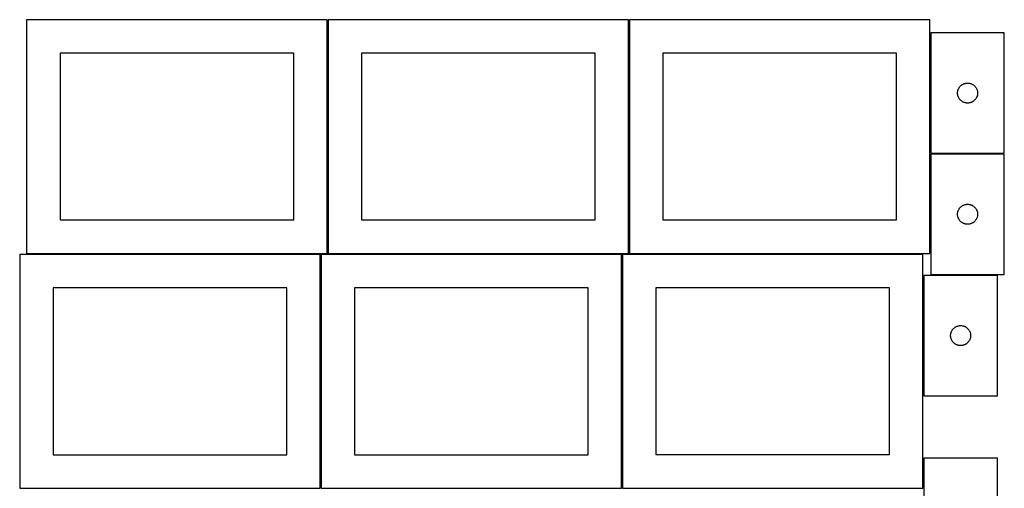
# Model space of a CAD drawing. Header units: millimetres. Extents: x 7 to 1493, y 7 to 2993.
# Tile 4 of 13: x 7 to 1481, y 1412 to 2114. Entities that reach past the tile are written whole.
import ezdxf

# ---------------------------------------------------------------- set-up
doc = ezdxf.new("R2010")
doc.units = ezdxf.units.MM
doc.layers.add('COMMON', color=5, linetype='CONTINUOUS', true_color=0x0000ff)
doc.layers.add('CUT', color=7, linetype='CONTINUOUS', true_color=0x000000)

msp = doc.modelspace()

# ---------------------------------------------------------------- linework, layer by layer
at = {"layer": 'COMMON'}
for p, q in [((467.728013, 1764.123915), (467.728013, 2114.123915)), ((919.228014, 1764.123915), (919.228014, 2114.123915)), ((1370.728014, 2094.210358), (1370.728014, 1914.210358)), ((1370.728014, 1912.710357), (1370.728014, 1764.123915)), ((1481.478015, 1913.460358), (1371.478015, 1913.460358)), ((457.299608, 1412.599135), (457.299608, 1762.599135)), ((908.799609, 1412.623914), (908.799609, 1762.599135)), ((1359.549609, 1763.373915), (919.978014, 1763.373915)), ((1360.299609, 1730.984889), (1360.299609, 1550.984889)), ((1360.299609, 1457.198273), (1360.299609, 1412.623914))]:
    msp.add_line(p, q, dxfattribs=at)
at = {"layer": 'CUT'}
for p, q in [((466.978012, 2114.123915), (16.978012, 2114.123915)), ((16.978012, 2114.123915), (16.978012, 1764.123915)), ((466.978012, 1764.123915), (466.978012, 2114.123915)), ((918.478013, 2114.123915), (468.478013, 2114.123915)), ((468.478013, 2114.123915), (468.478013, 1764.123915)), ((918.478013, 1764.123915), (918.478013, 2114.123915)), ((1369.978014, 2114.123915), (919.978014, 2114.123915)), ((919.978014, 2114.123915), (919.978014, 1764.123915)), ((1369.978014, 1764.123915), (1369.978014, 2114.123915)), ((1481.478015, 2094.210358), (1371.478015, 2094.210358)), ((1371.478015, 2094.210358), (1371.478015, 1914.210358)), ((1481.478015, 1914.210358), (1481.478015, 2094.210358)), ((416.978012, 2064.123915), (66.978012, 2064.123915)), ((66.978012, 2064.123915), (66.978012, 1814.123915)), ((416.978012, 1814.123915), (416.978012, 2064.123915)), ((868.478013, 2064.123915), (518.478013, 2064.123915)), ((518.478013, 2064.123915), (518.478013, 1814.123915)), ((868.478013, 1814.123915), (868.478013, 2064.123915)), ((1319.978014, 2064.123915), (969.978014, 2064.123915)), ((969.978014, 2064.123915), (969.978014, 1814.123915)), ((1319.978014, 1814.123915), (1319.978014, 2064.123915)), ((1411.522752, 2005.36799), (1411.602175, 2006.136333)), ((1411.602175, 2006.136333), (1411.721045, 2006.899569)), ((1411.721045, 2006.899569), (1411.879049, 2007.655674)), ((1411.879049, 2007.655674), (1412.075767, 2008.402643)), ((1412.075767, 2008.402643), (1412.310676, 2009.138494)), ((1412.310676, 2009.138494), (1412.583155, 2009.861276)), ((1412.583155, 2009.861276), (1412.892481, 2010.569074)), ((1412.892481, 2010.569074), (1413.237833, 2011.260009)), ((1413.237833, 2011.260009), (1413.618295, 2011.93225)), ((1413.618295, 2011.93225), (1414.03286, 2012.584014)), ((1414.03286, 2012.584014), (1414.480426, 2013.213572)), ((1414.480426, 2013.213572), (1414.959808, 2013.819256)), ((1414.959808, 2013.819256), (1415.469734, 2014.399458)), ((1415.469734, 2014.399458), (1416.008852, 2014.952641)), ((1416.008852, 2014.952641), (1416.575733, 2015.477337)), ((1416.575733, 2015.477337), (1417.168873, 2015.972155)), ((1417.168873, 2015.972155), (1417.786698, 2016.435783)), ((1417.786698, 2016.435783), (1418.427572, 2016.866991)), ((1418.427572, 2016.866991), (1419.089794, 2017.264637)), ((1419.089794, 2017.264637), (1419.771608, 2017.627664)), ((1419.771608, 2017.627664), (1420.471206, 2017.955112)), ((1420.471206, 2017.955112), (1421.186733, 2018.24611)), ((1421.186733, 2018.24611), (1421.916292, 2018.499889)), ((1421.916292, 2018.499889), (1422.657948, 2018.715774)), ((1422.657948, 2018.715774), (1423.409734, 2018.893193)), ((1423.409734, 2018.893193), (1424.169656, 2019.031677)), ((1424.169656, 2019.031677), (1424.9357, 2019.130856)), ((1424.9357, 2019.130856), (1425.705833, 2019.190469)), ((1425.705833, 2019.190469), (1426.478015, 2019.210358)), ((1426.478015, 2019.210358), (1427.250196, 2019.190469)), ((1427.250196, 2019.190469), (1428.02033, 2019.130856)), ((1428.02033, 2019.130856), (1428.786373, 2019.031677)), ((1428.786373, 2019.031677), (1429.546296, 2018.893193)), ((1429.546296, 2018.893193), (1430.298082, 2018.715774)), ((1430.298082, 2018.715774), (1431.039737, 2018.499889)), ((1431.039737, 2018.499889), (1431.769296, 2018.24611)), ((1431.769296, 2018.24611), (1432.484823, 2017.955112)), ((1432.484823, 2017.955112), (1433.184422, 2017.627664)), ((1433.184422, 2017.627664), (1433.866236, 2017.264637)), ((1433.866236, 2017.264637), (1434.528458, 2016.866991)), ((1434.528458, 2016.866991), (1435.169331, 2016.435783)), ((1435.169331, 2016.435783), (1435.787157, 2015.972155)), ((1435.787157, 2015.972155), (1436.380297, 2015.477337)), ((1436.380297, 2015.477337), (1436.947177, 2014.952641)), ((1436.947177, 2014.952641), (1437.486295, 2014.399458)), ((1437.486295, 2014.399458), (1437.996221, 2013.819256)), ((1437.996221, 2013.819256), (1438.475603, 2013.213572)), ((1438.475603, 2013.213572), (1438.92317, 2012.584014)), ((1438.92317, 2012.584014), (1439.337734, 2011.93225)), ((1439.337734, 2011.93225), (1439.718197, 2011.260009)), ((1439.718197, 2011.260009), (1440.063549, 2010.569074)), ((1440.063549, 2010.569074), (1440.372874, 2009.861276)), ((1440.372874, 2009.861276), (1440.645353, 2009.138494)), ((1440.645353, 2009.138494), (1440.880263, 2008.402643)), ((1440.880263, 2008.402643), (1441.07698, 2007.655674)), ((1441.07698, 2007.655674), (1441.234984, 2006.899569)), ((1441.234984, 2006.899569), (1441.353855, 2006.136333)), ((1441.353855, 2006.136333), (1441.433278, 2005.36799)), ((1411.482988, 2004.596577), (1411.522752, 2005.36799)), ((1411.482988, 2003.824139), (1411.482988, 2004.596577)), ((1411.522752, 2003.052726), (1411.482988, 2003.824139)), ((1411.602175, 2002.284383), (1411.522752, 2003.052726)), ((1411.721045, 2001.521147), (1411.602175, 2002.284383)), ((1411.879049, 2000.765042), (1411.721045, 2001.521147)), ((1412.075767, 2000.018074), (1411.879049, 2000.765042)), ((1412.310676, 1999.282222), (1412.075767, 2000.018074)), ((1412.583155, 1998.55944), (1412.310676, 1999.282222)), ((1412.892481, 1997.851642), (1412.583155, 1998.55944)), ((1413.237833, 1997.160707), (1412.892481, 1997.851642)), ((1413.618295, 1996.488466), (1413.237833, 1997.160707)), ((1414.03286, 1995.836702), (1413.618295, 1996.488466)), ((1414.480426, 1995.207144), (1414.03286, 1995.836702)), ((1414.959808, 1994.60146), (1414.480426, 1995.207144)), ((1415.469734, 1994.021258), (1414.959808, 1994.60146)), ((1416.008852, 1993.468075), (1415.469734, 1994.021258)), ((1416.575733, 1992.943379), (1416.008852, 1993.468075)), ((1417.168873, 1992.448561), (1416.575733, 1992.943379)), ((1417.786698, 1991.984933), (1417.168873, 1992.448561)), ((1418.427572, 1991.553725), (1417.786698, 1991.984933)), ((1419.089794, 1991.156079), (1418.427572, 1991.553725)), ((1419.771608, 1990.793052), (1419.089794, 1991.156079)), ((1433.866236, 1991.156079), (1433.184422, 1990.793052)), ((1434.528458, 1991.553725), (1433.866236, 1991.156079)), ((1435.169331, 1991.984933), (1434.528458, 1991.553725)), ((1435.787157, 1992.448561), (1435.169331, 1991.984933)), ((1436.380297, 1992.943379), (1435.787157, 1992.448561)), ((1436.947177, 1993.468075), (1436.380297, 1992.943379)), ((1437.486295, 1994.021258), (1436.947177, 1993.468075)), ((1437.996221, 1994.60146), (1437.486295, 1994.021258)), ((1438.475603, 1995.207144), (1437.996221, 1994.60146)), ((1438.92317, 1995.836702), (1438.475603, 1995.207144)), ((1439.337734, 1996.488466), (1438.92317, 1995.836702)), ((1439.718197, 1997.160707), (1439.337734, 1996.488466)), ((1440.063549, 1997.851642), (1439.718197, 1997.160707)), ((1440.372874, 1998.55944), (1440.063549, 1997.851642)), ((1440.645353, 1999.282222), (1440.372874, 1998.55944)), ((1440.880263, 2000.018074), (1440.645353, 1999.282222)), ((1441.07698, 2000.765042), (1440.880263, 2000.018074)), ((1441.234984, 2001.521147), (1441.07698, 2000.765042)), ((1441.353855, 2002.284383), (1441.234984, 2001.521147)), ((1441.433278, 2003.052726), (1441.353855, 2002.284383)), ((1441.433278, 2005.36799), (1441.473042, 2004.596577)), ((1441.473042, 2003.824139), (1441.433278, 2003.052726)), ((1441.473042, 2004.596577), (1441.473042, 2003.824139)), ((1420.471206, 1990.465605), (1419.771608, 1990.793052)), ((1421.186733, 1990.174606), (1420.471206, 1990.465605)), ((1421.916292, 1989.920827), (1421.186733, 1990.174606)), ((1422.657948, 1989.704942), (1421.916292, 1989.920827)), ((1423.409734, 1989.527523), (1422.657948, 1989.704942)), ((1424.169656, 1989.38904), (1423.409734, 1989.527523)), ((1424.9357, 1989.28986), (1424.169656, 1989.38904)), ((1425.705833, 1989.230247), (1424.9357, 1989.28986)), ((1426.478015, 1989.210358), (1425.705833, 1989.230247)), ((1427.250196, 1989.230247), (1426.478015, 1989.210358)), ((1428.02033, 1989.28986), (1427.250196, 1989.230247)), ((1428.786373, 1989.38904), (1428.02033, 1989.28986)), ((1429.546296, 1989.527523), (1428.786373, 1989.38904)), ((1430.298082, 1989.704942), (1429.546296, 1989.527523)), ((1431.039737, 1989.920827), (1430.298082, 1989.704942)), ((1431.769296, 1990.174606), (1431.039737, 1989.920827)), ((1432.484823, 1990.465605), (1431.769296, 1990.174606)), ((1433.184422, 1990.793052), (1432.484823, 1990.465605)), ((1371.478015, 1914.210358), (1481.478015, 1914.210358)), ((1371.478015, 1912.710357), (1371.478015, 1732.710357)), ((1481.478015, 1912.710357), (1371.478015, 1912.710357)), ((1481.478015, 1732.710357), (1481.478015, 1912.710357)), ((1412.583155, 1828.361275), (1412.892481, 1829.069073)), ((1412.892481, 1829.069073), (1413.237833, 1829.760008)), ((1413.237833, 1829.760008), (1413.618295, 1830.432249)), ((1413.618295, 1830.432249), (1414.03286, 1831.084013)), ((1414.03286, 1831.084013), (1414.480426, 1831.713571)), ((1414.480426, 1831.713571), (1414.959808, 1832.319255)), ((1414.959808, 1832.319255), (1415.469734, 1832.899457)), ((1415.469734, 1832.899457), (1416.008852, 1833.45264)), ((1416.008852, 1833.45264), (1416.575733, 1833.977336)), ((1416.575733, 1833.977336), (1417.168873, 1834.472154)), ((1417.168873, 1834.472154), (1417.786698, 1834.935782)), ((1417.786698, 1834.935782), (1418.427572, 1835.36699)), ((1418.427572, 1835.36699), (1419.089794, 1835.764636)), ((1419.089794, 1835.764636), (1419.771608, 1836.127663)), ((1419.771608, 1836.127663), (1420.471206, 1836.455111)), ((1420.471206, 1836.455111), (1421.186733, 1836.746109)), ((1421.186733, 1836.746109), (1421.916292, 1836.999888)), ((1421.916292, 1836.999888), (1422.657948, 1837.215773)), ((1422.657948, 1837.215773), (1423.409734, 1837.393192)), ((1423.409734, 1837.393192), (1424.169656, 1837.531676)), ((1424.169656, 1837.531676), (1424.9357, 1837.630855)), ((1424.9357, 1837.630855), (1425.705833, 1837.690468)), ((1425.705833, 1837.690468), (1426.478015, 1837.710357)), ((1426.478015, 1837.710357), (1427.250196, 1837.690468)), ((1427.250196, 1837.690468), (1428.02033, 1837.630855)), ((1428.02033, 1837.630855), (1428.786373, 1837.531676)), ((1428.786373, 1837.531676), (1429.546296, 1837.393192)), ((1429.546296, 1837.393192), (1430.298082, 1837.215773)), ((1430.298082, 1837.215773), (1431.039737, 1836.999888)), ((1431.039737, 1836.999888), (1431.769296, 1836.746109)), ((1431.769296, 1836.746109), (1432.484823, 1836.455111)), ((1432.484823, 1836.455111), (1433.184422, 1836.127663)), ((1433.184422, 1836.127663), (1433.866236, 1835.764636)), ((1433.866236, 1835.764636), (1434.528458, 1835.36699)), ((1434.528458, 1835.36699), (1435.169331, 1834.935782)), ((1435.169331, 1834.935782), (1435.787157, 1834.472154)), ((1435.787157, 1834.472154), (1436.380297, 1833.977336)), ((1436.380297, 1833.977336), (1436.947177, 1833.45264)), ((1436.947177, 1833.45264), (1437.486295, 1832.899457)), ((1437.486295, 1832.899457), (1437.996221, 1832.319255)), ((1437.996221, 1832.319255), (1438.475603, 1831.713571)), ((1438.475603, 1831.713571), (1438.92317, 1831.084013)), ((1438.92317, 1831.084013), (1439.337734, 1830.432249)), ((1439.337734, 1830.432249), (1439.718197, 1829.760008)), ((1439.718197, 1829.760008), (1440.063549, 1829.069073)), ((1440.063549, 1829.069073), (1440.372874, 1828.361275)), ((1411.482988, 1823.096576), (1411.522752, 1823.867989)), ((1411.482988, 1822.324138), (1411.482988, 1823.096576)), ((1411.522752, 1821.552725), (1411.482988, 1822.324138)), ((1411.522752, 1823.867989), (1411.602175, 1824.636332)), ((1411.602175, 1820.784382), (1411.522752, 1821.552725)), ((1411.602175, 1824.636332), (1411.721045, 1825.399568)), ((1411.721045, 1820.021146), (1411.602175, 1820.784382)), ((1411.721045, 1825.399568), (1411.879049, 1826.155673)), ((1411.879049, 1819.265041), (1411.721045, 1820.021146)), ((1411.879049, 1826.155673), (1412.075767, 1826.902642)), ((1412.075767, 1818.518073), (1411.879049, 1819.265041)), ((1412.075767, 1826.902642), (1412.310676, 1827.638493)), ((1412.310676, 1817.782221), (1412.075767, 1818.518073)), ((1412.310676, 1827.638493), (1412.583155, 1828.361275)), ((1412.583155, 1817.059439), (1412.310676, 1817.782221)), ((1412.892481, 1816.351641), (1412.583155, 1817.059439)), ((1413.237833, 1815.660706), (1412.892481, 1816.351641)), ((1413.618295, 1814.988465), (1413.237833, 1815.660706)), ((1414.03286, 1814.336701), (1413.618295, 1814.988465)), ((1414.480426, 1813.707143), (1414.03286, 1814.336701)), ((1438.92317, 1814.336701), (1438.475603, 1813.707143)), ((1439.337734, 1814.988465), (1438.92317, 1814.336701)), ((1439.718197, 1815.660706), (1439.337734, 1814.988465)), ((1440.063549, 1816.351641), (1439.718197, 1815.660706)), ((1440.372874, 1817.059439), (1440.063549, 1816.351641)), ((1440.372874, 1828.361275), (1440.645353, 1827.638493)), ((1440.645353, 1817.782221), (1440.372874, 1817.059439)), ((1440.645353, 1827.638493), (1440.880263, 1826.902642)), ((1440.880263, 1818.518073), (1440.645353, 1817.782221)), ((1440.880263, 1826.902642), (1441.07698, 1826.155673)), ((1441.07698, 1819.265041), (1440.880263, 1818.518073)), ((1441.07698, 1826.155673), (1441.234984, 1825.399568)), ((1441.234984, 1820.021146), (1441.07698, 1819.265041)), ((1441.234984, 1825.399568), (1441.353855, 1824.636332)), ((1441.353855, 1820.784382), (1441.234984, 1820.021146)), ((1441.353855, 1824.636332), (1441.433278, 1823.867989)), ((1441.433278, 1821.552725), (1441.353855, 1820.784382)), ((1441.433278, 1823.867989), (1441.473042, 1823.096576)), ((1441.473042, 1822.324138), (1441.433278, 1821.552725)), ((1441.473042, 1823.096576), (1441.473042, 1822.324138)), ((66.978012, 1814.123915), (416.978012, 1814.123915)), ((518.478013, 1814.123915), (868.478013, 1814.123915)), ((969.978014, 1814.123915), (1319.978014, 1814.123915)), ((1414.959808, 1813.101459), (1414.480426, 1813.707143)), ((1415.469734, 1812.521257), (1414.959808, 1813.101459)), ((1416.008852, 1811.968074), (1415.469734, 1812.521257)), ((1416.575733, 1811.443378), (1416.008852, 1811.968074)), ((1417.168873, 1810.94856), (1416.575733, 1811.443378)), ((1417.786698, 1810.484932), (1417.168873, 1810.94856)), ((1418.427572, 1810.053724), (1417.786698, 1810.484932)), ((1419.089794, 1809.656078), (1418.427572, 1810.053724)), ((1419.771608, 1809.293051), (1419.089794, 1809.656078)), ((1420.471206, 1808.965604), (1419.771608, 1809.293051)), ((1421.186733, 1808.674605), (1420.471206, 1808.965604)), ((1421.916292, 1808.420826), (1421.186733, 1808.674605)), ((1422.657948, 1808.204941), (1421.916292, 1808.420826)), ((1423.409734, 1808.027522), (1422.657948, 1808.204941)), ((1424.169656, 1807.889039), (1423.409734, 1808.027522)), ((1424.9357, 1807.789859), (1424.169656, 1807.889039)), ((1425.705833, 1807.730246), (1424.9357, 1807.789859)), ((1426.478015, 1807.710357), (1425.705833, 1807.730246)), ((1427.250196, 1807.730246), (1426.478015, 1807.710357)), ((1428.02033, 1807.789859), (1427.250196, 1807.730246)), ((1428.786373, 1807.889039), (1428.02033, 1807.789859)), ((1429.546296, 1808.027522), (1428.786373, 1807.889039)), ((1430.298082, 1808.204941), (1429.546296, 1808.027522)), ((1431.039737, 1808.420826), (1430.298082, 1808.204941)), ((1431.769296, 1808.674605), (1431.039737, 1808.420826)), ((1432.484823, 1808.965604), (1431.769296, 1808.674605)), ((1433.184422, 1809.293051), (1432.484823, 1808.965604)), ((1433.866236, 1809.656078), (1433.184422, 1809.293051)), ((1434.528458, 1810.053724), (1433.866236, 1809.656078)), ((1435.169331, 1810.484932), (1434.528458, 1810.053724)), ((1435.787157, 1810.94856), (1435.169331, 1810.484932)), ((1436.380297, 1811.443378), (1435.787157, 1810.94856)), ((1436.947177, 1811.968074), (1436.380297, 1811.443378)), ((1437.486295, 1812.521257), (1436.947177, 1811.968074)), ((1437.996221, 1813.101459), (1437.486295, 1812.521257)), ((1438.475603, 1813.707143), (1437.996221, 1813.101459)), ((456.549607, 1762.599135), (6.549607, 1762.599135)), ((6.549607, 1762.599135), (6.549607, 1412.599135)), ((16.978012, 1764.123915), (466.978012, 1764.123915)), ((456.549607, 1412.599135), (456.549607, 1762.599135)), ((908.049608, 1762.599135), (458.049608, 1762.599135)), ((458.049608, 1762.599135), (458.049608, 1412.599135)), ((468.478013, 1764.123915), (918.478013, 1764.123915)), ((908.049608, 1412.599135), (908.049608, 1762.599135)), ((1359.549609, 1762.623914), (909.549609, 1762.623914)), ((909.549609, 1762.623914), (909.549609, 1412.623914)), ((919.978014, 1764.123915), (1369.978014, 1764.123915)), ((1359.549609, 1412.623914), (1359.549609, 1762.623914)), ((1361.04961, 1730.984889), (1361.04961, 1550.984889)), ((1471.04961, 1730.984889), (1361.04961, 1730.984889)), ((1371.478015, 1732.710357), (1481.478015, 1732.710357)), ((1471.04961, 1550.984889), (1471.04961, 1730.984889)), ((406.549607, 1712.599135), (56.549607, 1712.599135)), ((56.549607, 1712.599135), (56.549607, 1462.599135)), ((406.549607, 1462.599135), (406.549607, 1712.599135)), ((858.049608, 1712.599135), (508.049608, 1712.599135)), ((508.049608, 1712.599135), (508.049608, 1462.599135)), ((858.049608, 1462.599135), (858.049608, 1712.599135)), ((1309.549609, 1712.623914), (959.549609, 1712.623914)), ((959.549609, 1712.623914), (959.549609, 1462.623914)), ((1309.549609, 1462.623914), (1309.549609, 1712.623914)), ((1405.580448, 1651.727172), (1406.147328, 1652.251868)), ((1406.147328, 1652.251868), (1406.740468, 1652.746686)), ((1406.740468, 1652.746686), (1407.358294, 1653.210314)), ((1407.358294, 1653.210314), (1407.999167, 1653.641523)), ((1407.999167, 1653.641523), (1408.661389, 1654.039168)), ((1408.661389, 1654.039168), (1409.343203, 1654.402196)), ((1409.343203, 1654.402196), (1410.042801, 1654.729643)), ((1410.042801, 1654.729643), (1410.758329, 1655.020642)), ((1410.758329, 1655.020642), (1411.487888, 1655.27442)), ((1411.487888, 1655.27442), (1412.229543, 1655.490305)), ((1412.229543, 1655.490305), (1412.981329, 1655.667725)), ((1412.981329, 1655.667725), (1413.741251, 1655.806208)), ((1413.741251, 1655.806208), (1414.507295, 1655.905388)), ((1414.507295, 1655.905388), (1415.277429, 1655.965001)), ((1415.277429, 1655.965001), (1416.04961, 1655.984889)), ((1416.04961, 1655.984889), (1416.821791, 1655.965001)), ((1416.821791, 1655.965001), (1417.591925, 1655.905388)), ((1417.591925, 1655.905388), (1418.357969, 1655.806208)), ((1418.357969, 1655.806208), (1419.117891, 1655.667725)), ((1419.117891, 1655.667725), (1419.869677, 1655.490305)), ((1419.869677, 1655.490305), (1420.611332, 1655.27442)), ((1420.611332, 1655.27442), (1421.340891, 1655.020642)), ((1421.340891, 1655.020642), (1422.056419, 1654.729643)), ((1422.056419, 1654.729643), (1422.756017, 1654.402196)), ((1422.756017, 1654.402196), (1423.437831, 1654.039168)), ((1423.437831, 1654.039168), (1424.100053, 1653.641523)), ((1424.100053, 1653.641523), (1424.740926, 1653.210314)), ((1424.740926, 1653.210314), (1425.358752, 1652.746686)), ((1425.358752, 1652.746686), (1425.951892, 1652.251868)), ((1425.951892, 1652.251868), (1426.518772, 1651.727172)), ((1401.054583, 1641.371108), (1401.094347, 1642.142521)), ((1401.054583, 1640.598671), (1401.054583, 1641.371108)), ((1401.094347, 1639.827257), (1401.054583, 1640.598671)), ((1401.094347, 1642.142521), (1401.17377, 1642.910865)), ((1401.17377, 1639.058914), (1401.094347, 1639.827257)), ((1401.17377, 1642.910865), (1401.292641, 1643.674101)), ((1401.292641, 1638.295678), (1401.17377, 1639.058914)), ((1401.292641, 1643.674101), (1401.450644, 1644.430206)), ((1401.450644, 1637.539573), (1401.292641, 1638.295678)), ((1401.450644, 1644.430206), (1401.647362, 1645.177174)), ((1401.647362, 1636.792605), (1401.450644, 1637.539573)), ((1401.647362, 1645.177174), (1401.882272, 1645.913025)), ((1401.882272, 1645.913025), (1402.15475, 1646.635808)), ((1402.15475, 1646.635808), (1402.464076, 1647.343605)), ((1402.464076, 1647.343605), (1402.809428, 1648.034541)), ((1402.809428, 1648.034541), (1403.189891, 1648.706781)), ((1403.189891, 1648.706781), (1403.604455, 1649.358545)), ((1403.604455, 1649.358545), (1404.052021, 1649.988104)), ((1404.052021, 1649.988104), (1404.531403, 1650.593787)), ((1404.531403, 1650.593787), (1405.04133, 1651.173989)), ((1405.04133, 1651.173989), (1405.580448, 1651.727172)), ((1426.518772, 1651.727172), (1427.05789, 1651.173989)), ((1427.05789, 1651.173989), (1427.567817, 1650.593787)), ((1427.567817, 1650.593787), (1428.047199, 1649.988104)), ((1428.047199, 1649.988104), (1428.494765, 1649.358545)), ((1428.494765, 1649.358545), (1428.909329, 1648.706781)), ((1428.909329, 1648.706781), (1429.289792, 1648.034541)), ((1429.289792, 1648.034541), (1429.635144, 1647.343605)), ((1429.635144, 1647.343605), (1429.94447, 1646.635808)), ((1429.94447, 1646.635808), (1430.216948, 1645.913025)), ((1430.216948, 1645.913025), (1430.451858, 1645.177174)), ((1430.451858, 1645.177174), (1430.648576, 1644.430206)), ((1430.648576, 1637.539573), (1430.451858, 1636.792605)), ((1430.648576, 1644.430206), (1430.806579, 1643.674101)), ((1430.806579, 1638.295678), (1430.648576, 1637.539573)), ((1430.806579, 1643.674101), (1430.92545, 1642.910865)), ((1430.92545, 1639.058914), (1430.806579, 1638.295678)), ((1430.92545, 1642.910865), (1431.004873, 1642.142521)), ((1431.004873, 1639.827257), (1430.92545, 1639.058914)), ((1431.004873, 1642.142521), (1431.044637, 1641.371108)), ((1431.044637, 1640.598671), (1431.004873, 1639.827257)), ((1431.044637, 1641.371108), (1431.044637, 1640.598671)), ((1401.882272, 1636.056754), (1401.647362, 1636.792605)), ((1402.15475, 1635.333971), (1401.882272, 1636.056754)), ((1402.464076, 1634.626174), (1402.15475, 1635.333971)), ((1402.809428, 1633.935238), (1402.464076, 1634.626174)), ((1403.189891, 1633.262997), (1402.809428, 1633.935238)), ((1403.604455, 1632.611234), (1403.189891, 1633.262997)), ((1404.052021, 1631.981675), (1403.604455, 1632.611234)), ((1404.531403, 1631.375992), (1404.052021, 1631.981675)), ((1405.04133, 1630.795789), (1404.531403, 1631.375992)), ((1405.580448, 1630.242607), (1405.04133, 1630.795789)), ((1406.147328, 1629.71791), (1405.580448, 1630.242607)), ((1406.740468, 1629.223092), (1406.147328, 1629.71791)), ((1407.358294, 1628.759464), (1406.740468, 1629.223092)), ((1407.999167, 1628.328256), (1407.358294, 1628.759464)), ((1408.661389, 1627.930611), (1407.999167, 1628.328256)), ((1409.343203, 1627.567583), (1408.661389, 1627.930611)), ((1410.042801, 1627.240136), (1409.343203, 1627.567583)), ((1410.758329, 1626.949137), (1410.042801, 1627.240136)), ((1411.487888, 1626.695359), (1410.758329, 1626.949137)), ((1412.229543, 1626.479474), (1411.487888, 1626.695359)), ((1412.981329, 1626.302054), (1412.229543, 1626.479474)), ((1413.741251, 1626.163571), (1412.981329, 1626.302054)), ((1414.507295, 1626.064391), (1413.741251, 1626.163571)), ((1415.277429, 1626.004778), (1414.507295, 1626.064391)), ((1416.04961, 1625.984889), (1415.277429, 1626.004778)), ((1416.821791, 1626.004778), (1416.04961, 1625.984889)), ((1417.591925, 1626.064391), (1416.821791, 1626.004778)), ((1418.357969, 1626.163571), (1417.591925, 1626.064391)), ((1419.117891, 1626.302054), (1418.357969, 1626.163571)), ((1419.869677, 1626.479474), (1419.117891, 1626.302054)), ((1420.611332, 1626.695359), (1419.869677, 1626.479474)), ((1421.340891, 1626.949137), (1420.611332, 1626.695359)), ((1422.056419, 1627.240136), (1421.340891, 1626.949137)), ((1422.756017, 1627.567583), (1422.056419, 1627.240136)), ((1423.437831, 1627.930611), (1422.756017, 1627.567583)), ((1424.100053, 1628.328256), (1423.437831, 1627.930611)), ((1424.740926, 1628.759464), (1424.100053, 1628.328256)), ((1425.358752, 1629.223092), (1424.740926, 1628.759464)), ((1425.951892, 1629.71791), (1425.358752, 1629.223092)), ((1426.518772, 1630.242607), (1425.951892, 1629.71791)), ((1427.05789, 1630.795789), (1426.518772, 1630.242607)), ((1427.567817, 1631.375992), (1427.05789, 1630.795789)), ((1428.047199, 1631.981675), (1427.567817, 1631.375992)), ((1428.494765, 1632.611234), (1428.047199, 1631.981675)), ((1428.909329, 1633.262997), (1428.494765, 1632.611234)), ((1429.289792, 1633.935238), (1428.909329, 1633.262997)), ((1429.635144, 1634.626174), (1429.289792, 1633.935238)), ((1429.94447, 1635.333971), (1429.635144, 1634.626174)), ((1430.216948, 1636.056754), (1429.94447, 1635.333971)), ((1430.451858, 1636.792605), (1430.216948, 1636.056754)), ((1361.04961, 1550.984889), (1471.04961, 1550.984889)), ((56.549607, 1462.599135), (406.549607, 1462.599135)), ((508.049608, 1462.599135), (858.049608, 1462.599135)), ((959.549609, 1462.623914), (1309.549609, 1462.623914)), ((1471.04961, 1457.198273), (1361.04961, 1457.198273)), ((1361.04961, 1457.198273), (1361.04961, 1277.198273)), ((1471.04961, 1277.198273), (1471.04961, 1457.198273)), ((6.549607, 1412.599135), (456.549607, 1412.599135)), ((458.049608, 1412.599135), (908.049608, 1412.599135)), ((909.549609, 1412.623914), (1359.549609, 1412.623914))]:
    msp.add_line(p, q, dxfattribs=at)

doc.saveas('drawing.dxf')
